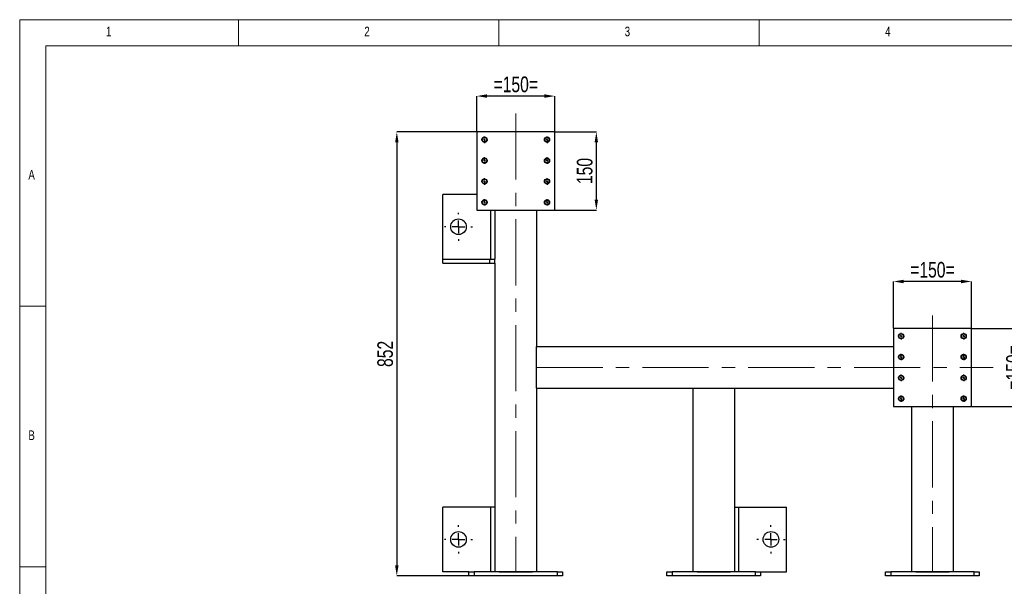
# Model space of a CAD drawing. Header units: millimetres. Extents: x 5 to 589, y 5 to 415.
# Tile 5 of 8: x 5 to 194, y 306 to 415. Entities that reach past the tile are written whole.
import ezdxf

# ---------------------------------------------------------------- set-up
doc = ezdxf.new("R2010")
doc.units = ezdxf.units.MM
doc.header["$PDSIZE"] = -1
doc.linetypes.add('CENTERX2', pattern=[20.32, 12.7, -2.54, 2.54, -2.54])
for name, color, linetype in [('COTES', 1, 'Continuous'), ('NOTES', 6, 'Continuous'), ('TRAIT-FINS', 9, 'Continuous'), ('TRAIT-MIXTES', 3, 'CENTERX2')]:
    doc.layers.add(name, color=color, linetype=linetype)
doc.layers.add('TRAIT-FORT', color=4, linetype='Continuous', lineweight=25)
doc.styles.add('SLDTEXTSTYLE0', font='TXT', dxfattribs={"width": 0.75})
doc.dimstyles.new('SLDDIMSTYLE0', dxfattribs={"dimtxt": 3, "dimasz": 2, "dimexe": 0, "dimexo": 0.0625, "dimgap": 0.75, "dimtad": 1, "dimdec": 0, "dimlfac": 10, "dimrnd": 1e-09, "dimzin": 12, "dimdsep": 46, "dimtxsty": 'SLDTEXTSTYLE0', "dimsah": 1, "dimcen": 0.09, "dimadec": 0, "dimazin": 3, "dimtfac": 1, "dimtdec": 0, "dimtofl": 0, "dimtmove": 0, "dimatfit": 3, "dimfxl": 1, "dimfrac": 2, "dimtolj": 1, "dimtzin": 12, "dimarcsym": 0})

# ---------------------------------------------------------------- blocks, each defined once
blk = doc.blocks.new('_D_32')
at = {"layer": 'COTES', "color": 0, "lineweight": -2, "transparency": 16777216}
for p, q in [((172.75, 355.82), (172.75, 364.76)), ((185.75, 364.76), (174.75, 364.76)), ((187.75, 355.82), (187.75, 364.76))]:
    blk.add_line(p, q, dxfattribs=at)
at = {"layer": 'COTES', "color": 0, "transparency": 16777216}
for points in [[(174.75, 365.09), (174.75, 364.42), (172.75, 364.76)], [(185.75, 365.09), (185.75, 364.42), (187.75, 364.76)]]:
    blk.add_solid(points, dxfattribs=at)
at = {"layer": 'Defpoints', "color": 0, "transparency": 16777216}
for p in [(172.75, 364.76), (172.75, 355.76), (187.75, 355.76)]:
    blk.add_point(p, dxfattribs=at)
at = {"layer": 'COTES', "color": 0, "transparency": 16777216, "insert": (180.25, 368.51), "char_height": 3, "attachment_point": 2, "style": 'SLDTEXTSTYLE0'}
blk.add_mtext('\\A1;=150=', dxfattribs=at)
blk = doc.blocks.new('_D_33')
at = {"layer": 'COTES', "color": 0, "lineweight": -2, "transparency": 16777216}
for p, q in [((187.81, 355.76), (198.15, 355.76)), ((198.15, 342.76), (198.15, 353.76)), ((187.81, 340.76), (198.15, 340.76))]:
    blk.add_line(p, q, dxfattribs=at)
at = {"layer": 'COTES', "color": 0, "transparency": 16777216}
for points in [[(197.82, 353.76), (198.49, 353.76), (198.15, 355.76)], [(197.82, 342.76), (198.49, 342.76), (198.15, 340.76)]]:
    blk.add_solid(points, dxfattribs=at)
at = {"layer": 'Defpoints', "color": 0, "transparency": 16777216}
for p in [(187.75, 355.76), (198.15, 355.76), (187.75, 340.76)]:
    blk.add_point(p, dxfattribs=at)
at = {"layer": 'COTES', "color": 0, "transparency": 16777216, "insert": (194.4, 348.26), "char_height": 3, "attachment_point": 2, "rotation": 90, "style": 'SLDTEXTSTYLE0'}
blk.add_mtext('\\A1;=150=', dxfattribs=at)
blk = doc.blocks.new('_D_34')
at = {"layer": 'COTES', "color": 0, "lineweight": -2, "transparency": 16777216}
for p, q in [((92.75, 393.52), (92.75, 400.34)), ((105.75, 400.34), (94.75, 400.34)), ((107.75, 393.52), (107.75, 400.34))]:
    blk.add_line(p, q, dxfattribs=at)
at = {"layer": 'COTES', "color": 0, "transparency": 16777216}
for points in [[(94.75, 400.68), (94.75, 400.01), (92.75, 400.34)], [(105.75, 400.68), (105.75, 400.01), (107.75, 400.34)]]:
    blk.add_solid(points, dxfattribs=at)
at = {"layer": 'Defpoints', "color": 0, "transparency": 16777216}
for p in [(92.75, 400.34), (92.75, 393.46), (107.75, 393.46)]:
    blk.add_point(p, dxfattribs=at)
at = {"layer": 'COTES', "color": 0, "transparency": 16777216, "insert": (100.25, 404.09), "char_height": 3, "attachment_point": 2, "style": 'SLDTEXTSTYLE0'}
blk.add_mtext('\\A1;=150=', dxfattribs=at)
blk = doc.blocks.new('_D_35')
at = {"layer": 'COTES', "color": 0, "lineweight": -2, "transparency": 16777216}
for p, q in [((92.68, 393.46), (77.41, 393.46)), ((77.41, 391.46), (77.41, 310.26)), ((91.18, 308.26), (77.41, 308.26))]:
    blk.add_line(p, q, dxfattribs=at)
at = {"layer": 'COTES', "color": 0, "transparency": 16777216}
for points in [[(77.08, 391.46), (77.74, 391.46), (77.41, 393.46)], [(77.08, 310.26), (77.74, 310.26), (77.41, 308.26)]]:
    blk.add_solid(points, dxfattribs=at)
at = {"layer": 'Defpoints', "color": 0, "transparency": 16777216}
for p in [(92.75, 393.46), (77.41, 308.26), (91.25, 308.26)]:
    blk.add_point(p, dxfattribs=at)
at = {"layer": 'COTES', "color": 0, "transparency": 16777216, "insert": (73.66, 350.86), "char_height": 3, "attachment_point": 2, "rotation": 90, "style": 'SLDTEXTSTYLE0'}
blk.add_mtext('\\A1;852', dxfattribs=at)
blk = doc.blocks.new('_D_36')
at = {"layer": 'COTES', "color": 0, "lineweight": -2, "transparency": 16777216}
for p, q in [((107.81, 393.46), (115.72, 393.46)), ((115.72, 380.46), (115.72, 391.46)), ((107.81, 378.46), (115.72, 378.46))]:
    blk.add_line(p, q, dxfattribs=at)
at = {"layer": 'COTES', "color": 0, "transparency": 16777216}
for points in [[(115.39, 391.46), (116.05, 391.46), (115.72, 393.46)], [(115.39, 380.46), (116.05, 380.46), (115.72, 378.46)]]:
    blk.add_solid(points, dxfattribs=at)
at = {"layer": 'Defpoints', "color": 0, "transparency": 16777216}
for p in [(107.75, 393.46), (115.72, 393.46), (107.75, 378.46)]:
    blk.add_point(p, dxfattribs=at)
at = {"layer": 'COTES', "color": 0, "transparency": 16777216, "insert": (111.97, 385.96), "char_height": 3, "attachment_point": 2, "rotation": 90, "style": 'SLDTEXTSTYLE0'}
blk.add_mtext('\\A1;150', dxfattribs=at)
blk = doc.blocks.new('SW_CENTERMARKSYMBOL_11')
at = {"layer": 'TRAIT-MIXTES', "color": 0}
for p, q in [((-0.4, 0), (-0.625, 0)), ((0, 0), (-0.2, 0)), ((0, 0.4), (0, 0.625)), ((0, 0), (0, 0.2)), ((0, 0), (0, -0.2)), ((0, 0), (0.2, 0)), ((0.4, 0), (0.625, 0)), ((0, -0.4), (0, -0.625))]:
    blk.add_line(p, q, dxfattribs=at)
blk = doc.blocks.new('SW_CENTERMARKSYMBOL_12')
at = {"layer": 'TRAIT-MIXTES', "color": 0}
for p, q in [((-0.4, 0), (-0.625, 0)), ((0, 0), (-0.2, 0)), ((0, 0.4), (0, 0.625)), ((0, 0), (0, 0.2)), ((0, 0), (0, -0.2)), ((0, 0), (0.2, 0)), ((0.4, 0), (0.625, 0)), ((0, -0.4), (0, -0.625))]:
    blk.add_line(p, q, dxfattribs=at)
blk = doc.blocks.new('SW_CENTERMARKSYMBOL_13')
at = {"layer": 'TRAIT-MIXTES', "color": 0}
for p, q in [((-0.4, 0), (-0.625, 0)), ((0, 0), (-0.2, 0)), ((0, 0.4), (0, 0.625)), ((0, 0), (0, 0.2)), ((0, 0), (0, -0.2)), ((0, 0), (0.2, 0)), ((0.4, 0), (0.625, 0)), ((0, -0.4), (0, -0.625))]:
    blk.add_line(p, q, dxfattribs=at)
blk = doc.blocks.new('SW_CENTERMARKSYMBOL_14')
at = {"layer": 'TRAIT-MIXTES', "color": 0}
for p, q in [((-0.4, 0), (-0.625, 0)), ((0, 0), (-0.2, 0)), ((0, 0.4), (0, 0.625)), ((0, 0), (0, 0.2)), ((0, 0), (0, -0.2)), ((0, 0), (0.2, 0)), ((0.4, 0), (0.625, 0)), ((0, -0.4), (0, -0.625))]:
    blk.add_line(p, q, dxfattribs=at)
blk = doc.blocks.new('SW_CENTERMARKSYMBOL_15')
at = {"layer": 'TRAIT-MIXTES', "color": 0}
for p, q in [((-0.4, 0), (-0.625, 0)), ((0, 0), (-0.2, 0)), ((0, 0.4), (0, 0.625)), ((0, 0), (0, 0.2)), ((0, 0), (0, -0.2)), ((0, 0), (0.2, 0)), ((0.4, 0), (0.625, 0)), ((0, -0.4), (0, -0.625))]:
    blk.add_line(p, q, dxfattribs=at)
blk = doc.blocks.new('SW_CENTERMARKSYMBOL_16')
at = {"layer": 'TRAIT-MIXTES', "color": 0}
for p, q in [((-0.4, 0), (-0.625, 0)), ((0, 0), (-0.2, 0)), ((0, 0.4), (0, 0.625)), ((0, 0), (0, 0.2)), ((0, 0), (0, -0.2)), ((0, 0), (0.2, 0)), ((0.4, 0), (0.625, 0)), ((0, -0.4), (0, -0.625))]:
    blk.add_line(p, q, dxfattribs=at)
blk = doc.blocks.new('SW_CENTERMARKSYMBOL_17')
at = {"layer": 'TRAIT-MIXTES', "color": 0}
for p, q in [((-0.4, 0), (-0.625, 0)), ((0, 0), (-0.2, 0)), ((0, 0.4), (0, 0.625)), ((0, 0), (0, 0.2)), ((0, 0), (0, -0.2)), ((0, 0), (0.2, 0)), ((0.4, 0), (0.625, 0)), ((0, -0.4), (0, -0.625))]:
    blk.add_line(p, q, dxfattribs=at)
blk = doc.blocks.new('SW_CENTERMARKSYMBOL_18')
at = {"layer": 'TRAIT-MIXTES', "color": 0}
for p, q in [((-0.4, 0), (-0.625, 0)), ((0, 0), (-0.2, 0)), ((0, 0.4), (0, 0.625)), ((0, 0), (0, 0.2)), ((0, 0), (0, -0.2)), ((0, 0), (0.2, 0)), ((0.4, 0), (0.625, 0)), ((0, -0.4), (0, -0.625))]:
    blk.add_line(p, q, dxfattribs=at)
blk = doc.blocks.new('SW_CENTERMARKSYMBOL_19')
at = {"layer": 'TRAIT-MIXTES', "color": 0}
for p, q in [((-0.4, 0), (-0.625, 0)), ((0, 0), (-0.2, 0)), ((0, 0.4), (0, 0.625)), ((0, 0), (0, 0.2)), ((0, 0), (0, -0.2)), ((0, 0), (0.2, 0)), ((0.4, 0), (0.625, 0)), ((0, -0.4), (0, -0.625))]:
    blk.add_line(p, q, dxfattribs=at)
blk = doc.blocks.new('SW_CENTERMARKSYMBOL_20')
at = {"layer": 'TRAIT-MIXTES', "color": 0}
for p, q in [((-0.4, 0), (-0.625, 0)), ((0, 0), (-0.2, 0)), ((0, 0.4), (0, 0.625)), ((0, 0), (0, 0.2)), ((0, 0), (0, -0.2)), ((0, 0), (0.2, 0)), ((0.4, 0), (0.625, 0)), ((0, -0.4), (0, -0.625))]:
    blk.add_line(p, q, dxfattribs=at)
blk = doc.blocks.new('SW_CENTERMARKSYMBOL_21')
at = {"layer": 'TRAIT-MIXTES', "color": 0}
for p, q in [((-0.4, 0), (-0.625, 0)), ((0, 0), (-0.2, 0)), ((0, 0.4), (0, 0.625)), ((0, 0), (0, 0.2)), ((0, 0), (0, -0.2)), ((0, 0), (0.2, 0)), ((0.4, 0), (0.625, 0)), ((0, -0.4), (0, -0.625))]:
    blk.add_line(p, q, dxfattribs=at)
blk = doc.blocks.new('SW_CENTERMARKSYMBOL_22')
at = {"layer": 'TRAIT-MIXTES', "color": 0}
for p, q in [((-0.4, 0), (-0.625, 0)), ((0, 0), (-0.2, 0)), ((0, 0.4), (0, 0.625)), ((0, 0), (0, 0.2)), ((0, 0), (0, -0.2)), ((0, 0), (0.2, 0)), ((0.4, 0), (0.625, 0)), ((0, -0.4), (0, -0.625))]:
    blk.add_line(p, q, dxfattribs=at)
blk = doc.blocks.new('SW_CENTERMARKSYMBOL_23')
at = {"layer": 'TRAIT-MIXTES', "color": 0}
for p, q in [((-0.4, 0), (-0.625, 0)), ((0, 0), (-0.2, 0)), ((0, 0.4), (0, 0.625)), ((0, 0), (0, 0.2)), ((0, 0), (0, -0.2)), ((0, 0), (0.2, 0)), ((0.4, 0), (0.625, 0)), ((0, -0.4), (0, -0.625))]:
    blk.add_line(p, q, dxfattribs=at)
blk = doc.blocks.new('SW_CENTERMARKSYMBOL_24')
at = {"layer": 'TRAIT-MIXTES', "color": 0}
for p, q in [((-0.4, 0), (-0.625, 0)), ((0, 0), (-0.2, 0)), ((0, 0.4), (0, 0.625)), ((0, 0), (0, 0.2)), ((0, 0), (0, -0.2)), ((0, 0), (0.2, 0)), ((0.4, 0), (0.625, 0)), ((0, -0.4), (0, -0.625))]:
    blk.add_line(p, q, dxfattribs=at)
blk = doc.blocks.new('SW_CENTERMARKSYMBOL_25')
at = {"layer": 'TRAIT-MIXTES', "color": 0}
for p, q in [((-0.4, 0), (-0.625, 0)), ((0, 0), (-0.2, 0)), ((0, 0.4), (0, 0.625)), ((0, 0), (0, 0.2)), ((0, 0), (0, -0.2)), ((0, 0), (0.2, 0)), ((0.4, 0), (0.625, 0)), ((0, -0.4), (0, -0.625))]:
    blk.add_line(p, q, dxfattribs=at)
blk = doc.blocks.new('SW_CENTERMARKSYMBOL_26')
at = {"layer": 'TRAIT-MIXTES', "color": 0}
for p, q in [((-0.4, 0), (-0.625, 0)), ((0, 0), (-0.2, 0)), ((0, 0.4), (0, 0.625)), ((0, 0), (0, 0.2)), ((0, 0), (0, -0.2)), ((0, 0), (0.2, 0)), ((0.4, 0), (0.625, 0)), ((0, -0.4), (0, -0.625))]:
    blk.add_line(p, q, dxfattribs=at)
blk = doc.blocks.new('SW_CENTERMARKSYMBOL_27')
at = {"layer": 'TRAIT-MIXTES', "color": 0}
for p, q in [((0, 2.4), (0, 2.7)), ((-2.4, 0), (-2.7, 0)), ((0, 0), (-1.2, 0)), ((0, 0), (0, 1.2)), ((0, 0), (0, -1.2)), ((0, 0), (1.2, 0)), ((2.4, 0), (2.7, 0)), ((0, -2.4), (0, -2.7))]:
    blk.add_line(p, q, dxfattribs=at)
blk = doc.blocks.new('SW_CENTERMARKSYMBOL_28')
at = {"layer": 'TRAIT-MIXTES', "color": 0}
for p, q in [((0, 2.4), (0, 2.7)), ((-2.4, 0), (-2.7, 0)), ((0, 0), (-1.2, 0)), ((0, 0), (0, 1.2)), ((0, 0), (0, -1.2)), ((0, 0), (1.2, 0)), ((2.4, 0), (2.7, 0)), ((0, -2.4), (0, -2.7))]:
    blk.add_line(p, q, dxfattribs=at)
blk = doc.blocks.new('SW_CENTERMARKSYMBOL_29')
at = {"layer": 'TRAIT-MIXTES', "color": 0}
for p, q in [((0, 2.4), (0, 2.7)), ((-2.4, 0), (-2.7, 0)), ((0, 0), (-1.2, 0)), ((0, 0), (0, 1.2)), ((0, 0), (0, -1.2)), ((0, 0), (1.2, 0)), ((2.4, 0), (2.7, 0)), ((0, -2.4), (0, -2.7))]:
    blk.add_line(p, q, dxfattribs=at)

msp = doc.modelspace()

# ---------------------------------------------------------------- linework, layer by layer
at = {"lineweight": 18}
for p, q in [((589, 415), (5, 415)), ((5, 415), (5, 5)), ((47, 410), (47, 415)), ((97, 415), (97, 410)), ((147, 410), (147, 415)), ((584, 410), (10, 410)), ((10, 410), (10, 10)), ((10, 360), (5, 360)), ((5, 310), (10, 310))]:
    msp.add_line(p, q, dxfattribs=at)
at = {"layer": 'TRAIT-FINS', "lineweight": 18}
for centre in [(94.25, 391.96), (106.25, 391.96), (94.25, 387.96), (106.25, 387.96), (94.25, 383.96), (106.25, 383.96), (94.25, 379.96), (106.25, 379.96), (174.25, 354.26), (174.25, 354.26), (186.25, 354.26), (186.25, 354.26), (174.25, 350.26), (174.25, 350.26), (186.25, 350.26), (186.25, 350.26), (174.25, 346.26), (174.25, 346.26), (186.25, 346.26), (186.25, 346.26), (174.25, 342.26), (174.25, 342.26), (186.25, 342.26), (186.25, 342.26)]:
    msp.add_arc(centre, 0.5, 255, 195, dxfattribs=at)
at = {"layer": 'TRAIT-FORT', "lineweight": 25}
for p, q in [((107.75, 393.46), (92.75, 393.46)), ((92.75, 393.46), (92.75, 378.46)), ((107.75, 378.46), (107.75, 393.46)), ((86.25, 369.06), (86.25, 381.46)), ((86.65, 381.46), (86.25, 381.46)), ((92.75, 381.46), (86.65, 381.46)), ((92.75, 378.46), (107.75, 378.46)), ((95.45, 369.06), (95.45, 378.46)), ((96.25, 378.46), (96.25, 369.06)), ((104.25, 378.46), (104.25, 352.26)), ((86.25, 368.26), (86.25, 369.06)), ((86.25, 369.06), (95.25, 369.06)), ((95.25, 368.26), (95.25, 369.06)), ((95.25, 369.06), (96.25, 369.06)), ((96.25, 368.26), (96.25, 369.06)), ((86.25, 368.26), (95.25, 368.26)), ((95.25, 368.26), (96.25, 368.26)), ((96.25, 368.26), (96.25, 309.06)), ((187.75, 355.76), (172.75, 355.76)), ((172.75, 355.76), (172.75, 340.76)), ((187.75, 340.76), (187.75, 355.76)), ((104.25, 352.26), (172.75, 352.26)), ((104.25, 351.46), (104.25, 352.26)), ((104.25, 345.06), (104.25, 351.46)), ((104.25, 344.26), (104.25, 345.06)), ((104.25, 344.26), (104.25, 309.06)), ((104.25, 344.26), (134.25, 344.26)), ((134.25, 344.26), (135.05, 344.26)), ((134.25, 344.26), (134.25, 309.06)), ((135.05, 344.26), (141.45, 344.26)), ((141.45, 344.26), (142.25, 344.26)), ((142.25, 344.26), (142.25, 309.06)), ((142.25, 344.26), (172.75, 344.26)), ((172.75, 340.76), (187.75, 340.76)), ((176.25, 340.76), (176.25, 309.06)), ((184.25, 340.76), (184.25, 309.06)), ((86.25, 309.06), (86.25, 321.46)), ((86.65, 321.46), (86.25, 321.46)), ((94.65, 321.46), (86.65, 321.46)), ((95.45, 321.46), (94.65, 321.46)), ((95.45, 309.06), (95.45, 321.46)), ((95.85, 321.46), (95.45, 321.46)), ((96.25, 321.46), (95.85, 321.46)), ((142.25, 321.46), (142.65, 321.46)), ((142.65, 321.46), (143.05, 321.46)), ((143.05, 309.06), (143.05, 321.46)), ((143.05, 321.46), (143.85, 321.46)), ((143.85, 321.46), (151.85, 321.46)), ((151.85, 321.46), (152.25, 321.46)), ((152.25, 309.06), (152.25, 321.46)), ((86.65, 309.06), (86.25, 309.06)), ((91.25, 309.06), (86.65, 309.06)), ((91.25, 308.26), (91.25, 309.06)), ((91.25, 309.06), (92.25, 309.06)), ((92.25, 308.26), (91.25, 308.26)), ((92.25, 309.06), (92.25, 308.26)), ((108.25, 309.06), (92.25, 309.06)), ((108.25, 308.26), (92.25, 308.26)), ((97.05, 309.06), (103.45, 309.06)), ((108.25, 308.26), (108.25, 309.06)), ((108.25, 309.06), (109.25, 309.06)), ((109.25, 308.26), (108.25, 308.26)), ((109.25, 309.06), (109.25, 308.26)), ((129.25, 308.26), (129.25, 309.06)), ((129.25, 309.06), (130.25, 309.06)), ((130.25, 308.26), (129.25, 308.26)), ((130.25, 309.06), (130.25, 308.26)), ((146.25, 309.06), (130.25, 309.06)), ((146.25, 308.26), (130.25, 308.26)), ((135.05, 309.06), (141.45, 309.06)), ((146.25, 308.26), (146.25, 309.06)), ((146.25, 309.06), (147.25, 309.06)), ((147.25, 308.26), (146.25, 308.26)), ((147.25, 309.06), (151.85, 309.06)), ((147.25, 309.06), (147.25, 308.26)), ((151.85, 309.06), (152.25, 309.06)), ((171.25, 308.26), (171.25, 309.06)), ((171.25, 309.06), (172.25, 309.06)), ((172.25, 308.26), (171.25, 308.26)), ((172.25, 309.06), (172.25, 308.26)), ((188.25, 309.06), (172.25, 309.06)), ((188.25, 308.26), (172.25, 308.26)), ((177.05, 309.06), (183.45, 309.06)), ((188.25, 308.26), (188.25, 309.06)), ((188.25, 309.06), (189.25, 309.06)), ((189.25, 308.26), (188.25, 308.26)), ((189.25, 309.06), (189.25, 308.26))]:
    msp.add_line(p, q, dxfattribs=at)
for centre, radius in [((94.25, 391.96), 0.503), ((94.25, 391.96), 0.425), ((106.25, 391.96), 0.503), ((106.25, 391.96), 0.425), ((94.25, 387.96), 0.503), ((94.25, 387.96), 0.425), ((106.25, 387.96), 0.503), ((106.25, 387.96), 0.425), ((94.25, 383.96), 0.503), ((94.25, 383.96), 0.425), ((106.25, 383.96), 0.503), ((106.25, 383.96), 0.425), ((94.25, 379.96), 0.503), ((94.25, 379.96), 0.425), ((106.25, 379.96), 0.503), ((106.25, 379.96), 0.425), ((89.25, 375.26), 1.5), ((174.25, 354.26), 0.503), ((174.25, 354.26), 0.425), ((186.25, 354.26), 0.503), ((186.25, 354.26), 0.425), ((174.25, 350.26), 0.503), ((174.25, 350.26), 0.425), ((186.25, 350.26), 0.503), ((186.25, 350.26), 0.425), ((174.25, 346.26), 0.503), ((174.25, 346.26), 0.425), ((186.25, 346.26), 0.503), ((186.25, 346.26), 0.425), ((174.25, 342.26), 0.503), ((174.25, 342.26), 0.425), ((186.25, 342.26), 0.503), ((186.25, 342.26), 0.425), ((89.25, 315.26), 1.5), ((149.25, 315.26), 1.5)]:
    msp.add_circle(centre, radius, dxfattribs=at)
at = {"layer": 'TRAIT-MIXTES', "lineweight": 18}
for p, q in [((100.25, 397.02), (100.25, 309.06)), ((180.25, 358.25), (180.25, 309.06)), ((104.25, 348.26), (191.92, 348.26))]:
    msp.add_line(p, q, dxfattribs=at)

# ---------------------------------------------------------------- block references
at = {"layer": 'TRAIT-MIXTES'}
for name, p in [('SW_CENTERMARKSYMBOL_18', (94.25, 391.96)), ('SW_CENTERMARKSYMBOL_11', (106.25, 391.96)), ('SW_CENTERMARKSYMBOL_17', (94.25, 387.96)), ('SW_CENTERMARKSYMBOL_12', (106.25, 387.96)), ('SW_CENTERMARKSYMBOL_16', (94.25, 383.96)), ('SW_CENTERMARKSYMBOL_13', (106.25, 383.96)), ('SW_CENTERMARKSYMBOL_15', (94.25, 379.96)), ('SW_CENTERMARKSYMBOL_14', (106.25, 379.96)), ('SW_CENTERMARKSYMBOL_27', (89.25, 375.26)), ('SW_CENTERMARKSYMBOL_26', (174.25, 354.26)), ('SW_CENTERMARKSYMBOL_19', (186.25, 354.26)), ('SW_CENTERMARKSYMBOL_25', (174.25, 350.26)), ('SW_CENTERMARKSYMBOL_20', (186.25, 350.26)), ('SW_CENTERMARKSYMBOL_24', (174.25, 346.26)), ('SW_CENTERMARKSYMBOL_21', (186.25, 346.26)), ('SW_CENTERMARKSYMBOL_23', (174.25, 342.26)), ('SW_CENTERMARKSYMBOL_22', (186.25, 342.26)), ('SW_CENTERMARKSYMBOL_28', (89.25, 315.26)), ('SW_CENTERMARKSYMBOL_29', (149.25, 315.26))]:
    msp.add_blockref(name, p, dxfattribs=at)

# ---------------------------------------------------------------- texts
at = {"layer": 'NOTES', "char_height": 1.85, "attachment_point": 1, "style": 'SLDTEXTSTYLE0'}
for s, insert in [('1', (21.58, 413.67)), ('2', (71.17, 413.67)), ('3', (121.17, 413.67)), ('4', (171.17, 413.67)), ('A', (6.67, 386.17)), ('B', (6.67, 336.17))]:
    msp.add_mtext(s, dxfattribs=dict(at, insert=insert))

# ---------------------------------------------------------------- dimensions: what is measured, and where the dimension line sits
at = {"layer": 'COTES'}
for base, p1, p2, picture, middle in [((92.75, 400.34), (107.75, 393.46), (92.75, 393.46), '_D_34', (100.25, 400.34)), ((172.75, 364.76), (187.75, 355.76), (172.75, 355.76), '_D_32', (180.25, 364.76))]:
    dim = msp.add_linear_dim(base=base, p1=p1, p2=p2, text='=<>=', dimstyle='SLDDIMSTYLE0', dxfattribs=at)
    dim.commit()
    dim.dimension.update_dxf_attribs({"geometry": picture, "text_midpoint": middle, "dimtype": 160})
for base, p1, p2, picture, middle in [((77.41, 308.26), (92.75, 393.46), (91.25, 308.26), '_D_35', (77.41, 350.86)), ((115.72, 393.46), (107.75, 378.46), (107.75, 393.46), '_D_36', (115.72, 385.96))]:
    dim = msp.add_linear_dim(base=base, p1=p1, p2=p2, angle=90, dimstyle='SLDDIMSTYLE0', dxfattribs=at)
    dim.commit()
    dim.dimension.update_dxf_attribs({"geometry": picture, "text_midpoint": middle, "dimtype": 160})
dim = msp.add_linear_dim(base=(198.15, 355.76), p1=(187.75, 340.76), p2=(187.75, 355.76), angle=90, text='=<>=', dimstyle='SLDDIMSTYLE0', dxfattribs=at)
dim.commit()
dim.dimension.update_dxf_attribs({"geometry": '_D_33', "text_midpoint": (198.15, 348.26), "dimtype": 160})

doc.saveas('drawing.dxf')
